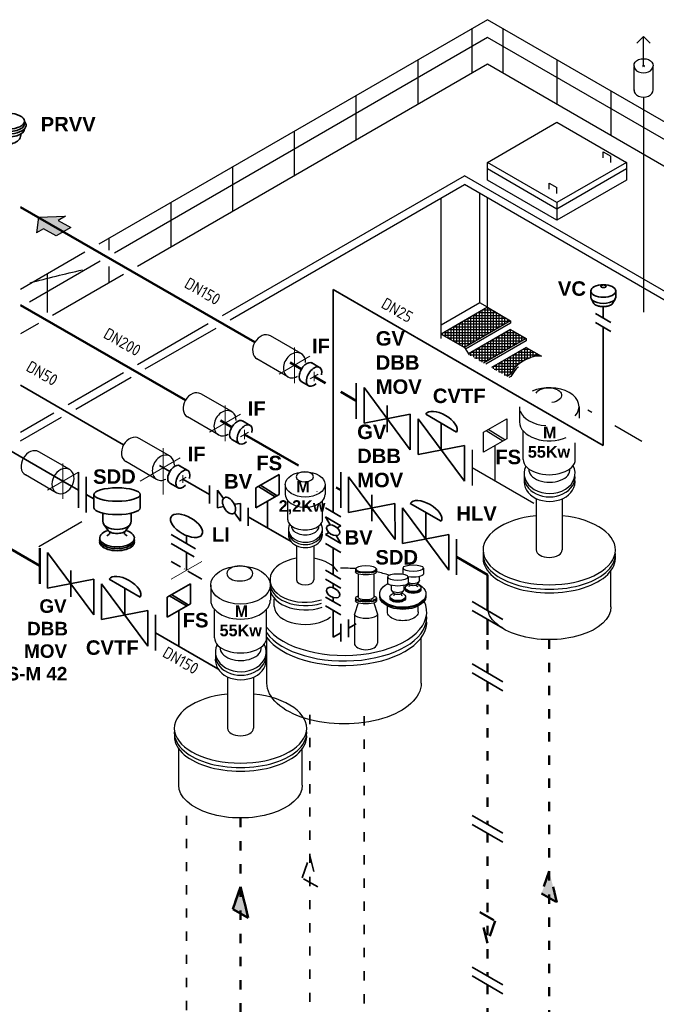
# Model space of a CAD drawing. Header units: millimetres. Extents: x 244 to 2461, y -1517 to 72.
# Tile 31 of 32: x 2160 to 2325, y -505 to -250. Entities that reach past the tile are written whole.
import ezdxf

# ---------------------------------------------------------------- set-up
doc = ezdxf.new("R2010")
doc.units = ezdxf.units.MM
doc.linetypes.add('ACAD_ISO03W100', pattern=[30, 12, -18])
doc.linetypes.add('ACAD_ISO10W100', pattern=[18, 12, -3, 0, -3])
for name, color, linetype, lineweight in [('Achsen', 253, 'ACAD_ISO10W100', 15), ('Armatur-Entleerung', 7, 'Continuous', 30), ('Auslagerung', 1, 'Continuous', 50), ('Einlagerung', 5, 'Continuous', 50), ('Entleerung', 74, 'Continuous', 35), ('Pfeile', 1, 'Continuous', 18), ('Symbole_70', 7, 'Continuous', 35), ('Text', 7, 'Continuous', 18)]:
    doc.layers.add(name, color=color, linetype=linetype, lineweight=lineweight)
for name, color, linetype in [('ANLAGEN', 7, 'Continuous'), ('effekte', 7, 'Continuous'), ('gebäude', 8, 'Continuous'), ('rohrdurchführung', 7, 'Continuous')]:
    doc.layers.add(name, color=color, linetype=linetype)
doc.styles.add('Stil3', font='isocp.shx', dxfattribs={"height": 130000})

# ---------------------------------------------------------------- blocks, each defined once
blk = doc.blocks.new('FILOU_N2_83_2')
at = {"layer": 'ANLAGEN', "color": 7, "linetype": 'Continuous'}
for p, q in [((0, 0), (6.4952, 12.4102)), ((6.4952, 12.4102), (6.4952, 8.0801)), ((6.4952, 8.0801), (12.9904, 11.8301)), ((12.9904, 11.8301), (12.9904, 3.1699)), ((0, 0), (6.4952, -4.9104)), ((12.9904, 3.1699), (6.4952, -0.5801)), ((6.4952, -0.5801), (6.4952, -4.9103))]:
    blk.add_line(p, q, dxfattribs=at)

msp = doc.modelspace()

# ---------------------------------------------------------------- hatches: boundary and pattern name
at = {"layer": 'Auslagerung'}
msp.add_hatch(color=1, dxfattribs=at).paths.add_polyline_path([(2165.33, -301.63), (2164.83, -305.67), (2166.7, -304.58), (2169.95, -306.46), (2173.7, -304.29), (2170.45, -302.42), (2172.33, -301.34)])
at = {"layer": 'Auslagerung', "linetype": 'ACAD_ISO03W100', "ltscale": 0.35}
for points in [[(2297.71, -471.03), (2299.71, -479.11), (2295.71, -476.8)], [(2217.71, -475.05), (2219.71, -483.13), (2215.71, -480.83)]]:
    msp.add_hatch(color=256, dxfattribs=at).paths.add_polyline_path(points)
at = {"layer": 'effekte'}
h = msp.add_hatch(color=253, dxfattribs=at)
h.set_gradient(color1=(156, 156, 156), rotation=30, tint=1, name='CURVED')
edge = h.paths.add_edge_path()
edge.add_ellipse((2243.26, -642.83), major_axis=(-190, 0), ratio=0.588376, start_angle=360, end_angle=422.0567)
edge.add_ellipse((2243.26, -642.83), major_axis=(190, 0), ratio=0.588376, start_angle=240.3863, end_angle=310.0953)
edge.add_ellipse((2243.26, -642.83), major_axis=(190, 0), ratio=0.588376, start_angle=-49.9047, end_angle=0)
edge.add_line((2433.26, -642.83), (2433.26, -419.97))
edge.add_ellipse((2243.26, -419.97), major_axis=(-190, 0), ratio=0.588376, start_angle=130.0953, end_angle=180, ccw=False)
edge.add_line((2365.63, -505.49), (2365.63, -686.79))
edge.add_ellipse((2243.26, -601.27), major_axis=(190, 0), ratio=0.588376, start_angle=243.6636, end_angle=310.0953, ccw=False)
edge.add_line((2158.97, -701.46), (2158.97, -520.16))
edge.add_ellipse((2243.26, -419.97), major_axis=(-190, 0.08), ratio=0.588517, start_angle=375.841, end_angle=423.6785, ccw=False)
edge.add_line((2060.47, -450.41), (2053.26, -450.68))
edge.add_line((2053.26, -450.68), (2053.26, -642.83))

# ---------------------------------------------------------------- linework, layer by layer
at = {"layer": 'Achsen', "lineweight": 15}
for p, q in [((2322.47, -262.66), (2321.83, -262.29)), ((2321.83, -262.66), (2322.47, -262.29)), ((2231.71, -344.57), (2231.71, -335.33)), ((2227.71, -342.26), (2235.71, -337.64)), ((2213.71, -359.58), (2213.71, -350.35)), ((2209.71, -357.27), (2217.71, -352.65)), ((2197.71, -373.44), (2197.71, -359.58)), ((2191.71, -369.97), (2203.71, -363.05)), ((2171.71, -374.59), (2171.71, -365.36)), ((2167.71, -372.28), (2175.71, -367.67))]:
    msp.add_line(p, q, dxfattribs=at)
at = {"layer": 'Achsen'}
for p, q in [((2236.78, -341.68), (2236.78, -344.08)), ((2235.74, -343.48), (2237.82, -342.28)), ((2218.78, -356.69), (2218.78, -359.09)), ((2217.74, -358.49), (2219.82, -357.29)), ((2201.92, -369.94), (2203.65, -368.94)), ((2202.78, -368.44), (2202.78, -370.44)), ((2199.71, -395.38), (2207.71, -390.76))]:
    msp.add_line(p, q, dxfattribs=at)
at = {"layer": 'Armatur-Entleerung'}
for p, q in [((2319.69, -268.81), (2319.69, -262.57)), ((2324.61, -268.63), (2324.61, -262.57))]:
    msp.add_line(p, q, dxfattribs=at)
at = {"layer": 'Armatur-Entleerung', "extrusion": (0, 0, -1)}
msp.add_ellipse((2322.15, -262.29), major_axis=(-2.47, 0), ratio=0.707107, start_param=6.229713, end_param=9.478251, dxfattribs=at)
at = {"layer": 'Armatur-Entleerung'}
for centre in [(2322.15, -262.47), (2322.15, -268.72)]:
    msp.add_ellipse(centre, major_axis=(-2.47, 0), ratio=0.707107, start_param=6.229713, end_param=9.478251, dxfattribs=at)
at = {"layer": 'Auslagerung'}
for p, q in [((2160.7, -298.96), (2221.42, -334.01)), ((2230.54, -339.27), (2233.48, -340.97)), ((2239.71, -344.57), (2236.78, -342.88)), ((2247.71, -349.19), (2243.71, -346.88)), ((2154.78, -385.6), (2165.71, -391.91)), ((2165.71, -387.3), (2165.71, -396.53))]:
    msp.add_line(p, q, dxfattribs=at)
at = {"layer": 'Auslagerung', "linetype": 'ACAD_ISO03W100', "ltscale": 0.2}
for p, q in [((2297.71, -411.02), (2297.71, -527.11)), ((2217.71, -457.21), (2217.71, -530.77))]:
    msp.add_line(p, q, dxfattribs=at)
at = {"layer": 'Auslagerung', "linetype": 'ACAD_ISO03W100', "ltscale": 0.35}
for p, q in [((2297.71, -471.03), (2295.71, -476.8)), ((2299.71, -479.11), (2297.71, -471.03)), ((2217.71, -475.05), (2215.71, -480.83)), ((2219.71, -483.13), (2217.71, -475.05)), ((2295.71, -476.8), (2299.71, -479.11)), ((2215.71, -480.83), (2219.71, -483.13))]:
    msp.add_line(p, q, dxfattribs=at)
for points in [[(2297.71, -471.03), (2295.71, -476.8), (2299.71, -479.11), (2297.71, -471.03)], [(2215.71, -480.83), (2217.71, -475.05), (2219.71, -483.13), (2215.71, -480.83)]]:
    msp.add_lwpolyline(points, dxfattribs=at)
at = {"layer": 'Einlagerung'}
for p, q in [((2160.7, -324.36), (2203.42, -349.02)), ((2212.54, -354.29), (2215.48, -355.98)), ((2232.72, -365.94), (2218.78, -357.89)), ((2243.71, -372.28), (2242.53, -371.6)), ((2281.71, -394.22), (2273.71, -389.6)), ((2281.71, -394.22), (2281.71, -403.46)), ((2281.71, -402.56), (2281.71, -394.22)), ((2281.71, -405.77), (2281.71, -409.78))]:
    msp.add_line(p, q, dxfattribs=at)
at = {"layer": 'Einlagerung', "linetype": 'ACAD_ISO03W100', "ltscale": 0.2}
for p, q in [((2281.71, -411.2), (2281.71, -419.63)), ((2281.71, -421.94), (2281.71, -458.89)), ((2281.71, -461.2), (2281.71, -498.15)), ((2281.71, -500.46), (2281.71, -529.49))]:
    msp.add_line(p, q, dxfattribs=at)
at = {"layer": 'Einlagerung', "linetype": 'ACAD_ISO03W100', "ltscale": 0.35}
msp.add_lwpolyline([(2279.71, -481.58), (2283.71, -483.89), (2281.71, -489.66), (2279.71, -481.58)], dxfattribs=at)
msp.add_solid([(2281.71, -489.66), (2283.71, -483.89), (2279.71, -481.58), (2281.71, -489.66)], dxfattribs=at)
at = {"layer": 'Entleerung'}
for p, q in [((2160.7, -345.14), (2187.42, -360.57)), ((2196.71, -365.93), (2199.39, -367.48)), ((2202.78, -369.44), (2209.71, -373.44)), ((2209.71, -371.13), (2209.71, -375.75))]:
    msp.add_line(p, q, dxfattribs=at)
at = {"layer": 'Entleerung', "linetype": 'ACAD_ISO03W100', "ltscale": 0.2}
msp.add_line((2235.71, -430.48), (2235.71, -531.7), dxfattribs=at)
at = {"layer": 'Entleerung', "linetype": 'ACAD_ISO03W100', "ltscale": 0.35}
msp.add_lwpolyline([(2233.71, -472.74), (2235.71, -466.97), (2237.71, -475.05), (2233.71, -472.74)], dxfattribs=at)
msp.add_solid([(2235.71, -466.97), (2237.71, -475.05), (2233.71, -472.74), (2235.71, -466.97)], dxfattribs=at)
at = {"layer": 'gebäude'}
for p, q in [((2281.71, -250.44), (2181.03, -308.57)), ((2361.71, -296.63), (2281.71, -250.44)), ((2277.71, -264.3), (2277.71, -252.75)), ((2285.71, -252.75), (2285.71, -264.3)), ((2322.15, -254.79), (2320.41, -256.53)), ((2322.15, -262.47), (2322.15, -254.79)), ((2322.15, -254.79), (2323.89, -256.53)), ((2281.71, -255.06), (2185.02, -310.88)), ((2361.71, -301.25), (2281.71, -255.06)), ((2281.71, -261.99), (2191.02, -314.35)), ((2263.71, -272.38), (2263.71, -260.83)), ((2359.71, -307.02), (2281.71, -261.99)), ((2299.71, -260.83), (2299.71, -272.38)), ((2247.71, -281.62), (2247.71, -270.07)), ((2313.71, -268.92), (2313.71, -280.46)), ((2322.15, -270.46), (2322.15, -326.18)), ((2281.71, -287.39), (2299.71, -277)), ((2299.71, -277), (2317.71, -287.39)), ((2231.71, -290.85), (2231.71, -279.31)), ((2311.71, -286.24), (2311.71, -284.67)), ((2311.71, -284.67), (2313.71, -285.82)), ((2299.71, -297.78), (2281.71, -287.39)), ((2281.71, -292.01), (2281.71, -287.39)), ((2317.71, -287.39), (2299.71, -297.78)), ((2313.71, -287.39), (2313.71, -285.82)), ((2317.71, -287.39), (2317.71, -292.01)), ((2215.71, -300.09), (2215.71, -288.55)), ((2299.71, -299.49), (2281.71, -289.1)), ((2317.71, -289.1), (2299.71, -299.49)), ((2213.02, -327.05), (2275.71, -290.85)), ((2215.02, -328.2), (2275.71, -293.16)), ((2331.71, -323.19), (2275.71, -290.85)), ((2331.71, -325.5), (2275.71, -293.16)), ((2299.71, -302.4), (2281.71, -292.01)), ((2297.71, -294.32), (2297.71, -292.75)), ((2297.71, -292.75), (2299.71, -293.9)), ((2317.71, -292.01), (2299.71, -302.4)), ((2279.71, -323.79), (2279.71, -295.47)), ((2299.71, -295.47), (2299.71, -293.9)), ((2199.71, -309.33), (2199.71, -297.78)), ((2269.71, -333.02), (2269.71, -296.63)), ((2281.71, -324.94), (2281.71, -296.57)), ((2299.71, -297.78), (2299.71, -302.4)), ((2183.71, -310.12), (2183.71, -307.02)), ((2177.36, -310.69), (2160.7, -320.3)), ((2181.36, -313), (2163.03, -323.58)), ((2167.71, -326.29), (2167.71, -316.26)), ((2183.71, -318.57), (2183.71, -314.36)), ((2187.36, -316.46), (2169.03, -327.05)), ((2279.71, -323.79), (2269.71, -329.56)), ((2281.71, -324.94), (2279.71, -323.79)), ((2281.71, -324.94), (2269.71, -331.87)), ((2279.37, -326.29), (2284.05, -326.29)), ((2279.62, -333.08), (2279.62, -326.15)), ((2280.35, -332.66), (2280.35, -325.73)), ((2280.64, -325.56), (2282.78, -325.56)), ((2281.08, -332.23), (2281.08, -325.31)), ((2281.71, -324.94), (2287.71, -328.41)), ((2281.81, -331.81), (2281.81, -325)), ((2282.55, -331.39), (2282.55, -325.42)), ((2283.28, -330.96), (2283.28, -325.85)), ((2284.01, -330.54), (2284.01, -326.27)), ((2275.22, -335.05), (2275.22, -328.69)), ((2275.56, -328.49), (2275.71, -328.49)), ((2287.71, -328.41), (2275.71, -335.33)), ((2275.71, -328.49), (2275.78, -328.49)), ((2275.78, -328.49), (2287.56, -328.49)), ((2275.95, -328.72), (2275.95, -328.27)), ((2275.95, -335.2), (2275.95, -328.72)), ((2276.68, -329.71), (2276.68, -327.85)), ((2276.83, -327.76), (2286.59, -327.76)), ((2277.42, -330.7), (2277.42, -327.42)), ((2278.1, -327.03), (2285.32, -327.03)), ((2278.15, -331.69), (2278.15, -327)), ((2278.88, -332.68), (2278.88, -326.58)), ((2284.75, -330.12), (2284.75, -326.69)), ((2285.48, -329.69), (2285.48, -327.12)), ((2286.21, -329.27), (2286.21, -327.54)), ((2286.95, -328.85), (2286.95, -327.96)), ((2287.68, -328.42), (2287.68, -328.39)), ((2287.71, -328.41), (2287.71, -329.02)), ((2165.36, -329.16), (2160.7, -331.85)), ((2191.02, -339.75), (2209.36, -329.16)), ((2193.02, -340.9), (2211.36, -330.32)), ((2270.48, -331.43), (2275.71, -331.43)), ((2270.82, -332.51), (2270.82, -331.23)), ((2271.55, -332.93), (2271.55, -330.81)), ((2271.75, -330.69), (2275.71, -330.69)), ((2272.28, -333.35), (2272.28, -330.39)), ((2273.02, -333.78), (2273.02, -329.96)), ((2273.02, -329.96), (2275.71, -329.96)), ((2273.75, -334.2), (2273.75, -329.54)), ((2274.29, -329.23), (2275.71, -329.23)), ((2274.48, -334.62), (2274.48, -329.12)), ((2275.71, -329.23), (2276.32, -329.23)), ((2275.71, -329.96), (2276.87, -329.96)), ((2275.71, -330.69), (2277.41, -330.69)), ((2275.71, -331.43), (2277.95, -331.43)), ((2287.71, -329.02), (2276.01, -335.78)), ((2276.32, -329.23), (2286.29, -329.23)), ((2276.68, -334.77), (2276.68, -329.71)), ((2287.71, -330.72), (2276.82, -337)), ((2276.87, -329.96), (2285.02, -329.96)), ((2277.41, -330.69), (2283.75, -330.69)), ((2277.42, -334.35), (2277.42, -330.7)), ((2277.95, -331.43), (2282.48, -331.43)), ((2286.48, -331.43), (2288.94, -331.43)), ((2286.95, -335.78), (2286.95, -331.16)), ((2287.68, -335.35), (2287.68, -330.73)), ((2287.71, -330.72), (2291.71, -333.02)), ((2288.41, -334.93), (2288.41, -331.12)), ((2289.15, -334.51), (2289.15, -331.54)), ((2269.71, -331.87), (2275.71, -335.33)), ((2270.08, -332.08), (2270.08, -331.66)), ((2270.21, -332.16), (2275.71, -332.16)), ((2271.48, -332.89), (2275.71, -332.89)), ((2272.75, -333.63), (2275.71, -333.63)), ((2275.71, -332.16), (2278.5, -332.16)), ((2275.71, -332.89), (2279.04, -332.89)), ((2275.71, -333.63), (2278.67, -333.63)), ((2278.15, -333.93), (2278.15, -331.69)), ((2278.5, -332.16), (2281.21, -332.16)), ((2278.88, -333.5), (2278.88, -332.68)), ((2279.04, -332.89), (2279.94, -332.89)), ((2291.71, -333.02), (2280.71, -339.38)), ((2291.71, -333.64), (2281.24, -339.68)), ((2282.55, -338.32), (2282.55, -333.7)), ((2282.67, -333.63), (2290.67, -333.63)), ((2283.28, -337.89), (2283.28, -333.27)), ((2283.94, -332.89), (2291.48, -332.89)), ((2284.01, -337.47), (2284.01, -332.85)), ((2284.75, -337.05), (2284.75, -332.43)), ((2285.21, -332.16), (2290.21, -332.16)), ((2285.48, -336.62), (2285.48, -332)), ((2286.21, -336.2), (2286.21, -331.58)), ((2289.88, -334.08), (2289.88, -331.97)), ((2290.61, -333.66), (2290.61, -332.39)), ((2291.35, -333.24), (2291.35, -332.81)), ((2291.71, -333.02), (2291.71, -333.64)), ((2274.02, -334.36), (2275.71, -334.36)), ((2275.71, -334.36), (2277.4, -334.36)), ((2275.71, -335.33), (2276.96, -337.21)), ((2277.42, -337.47), (2277.42, -336.66)), ((2277.59, -336.56), (2285.59, -336.56)), ((2278.15, -337.9), (2278.15, -336.24)), ((2278.86, -335.82), (2286.86, -335.82)), ((2278.88, -338.32), (2278.88, -335.81)), ((2279.62, -338.74), (2279.62, -335.39)), ((2280.13, -335.09), (2288.13, -335.09)), ((2280.35, -339.16), (2280.35, -334.97)), ((2281.08, -339.16), (2281.08, -334.54)), ((2281.4, -334.36), (2289.4, -334.36)), ((2281.81, -338.74), (2281.81, -334.12)), ((2291.71, -335.33), (2282.71, -340.53)), ((2289.59, -336.56), (2293.83, -336.56)), ((2289.71, -334.18), (2289.71, -334.18)), ((2289.88, -339.59), (2289.88, -336.39)), ((2290.86, -335.82), (2292.56, -335.82)), ((2291.35, -338.69), (2291.35, -335.55)), ((2291.71, -335.33), (2295.71, -337.64)), ((2292.08, -338.33), (2292.08, -335.55)), ((2292.81, -338), (2292.81, -335.97)), ((2293.55, -337.73), (2293.55, -336.39)), ((2277.1, -337.29), (2284.32, -337.29)), ((2278.37, -338.02), (2283.05, -338.02)), ((2279.64, -338.76), (2281.78, -338.76)), ((2285.48, -342.13), (2285.48, -338.93)), ((2285.78, -338.76), (2291.23, -338.76)), ((2286.21, -342.55), (2286.21, -338.51)), ((2286.95, -342.7), (2286.95, -338.09)), ((2287.05, -338.02), (2292.76, -338.02)), ((2287.68, -342.28), (2287.68, -337.66)), ((2288.32, -337.29), (2295.1, -337.29)), ((2288.41, -341.12), (2288.41, -337.24)), ((2289.15, -340.22), (2289.15, -336.82)), ((2294.28, -337.57), (2294.28, -336.82)), ((2295.01, -337.57), (2295.01, -337.24)), ((2283.24, -340.22), (2289.14, -340.22)), ((2283.28, -340.86), (2283.28, -340.2)), ((2283.45, -340.96), (2288.53, -340.96)), ((2284.01, -341.28), (2284.01, -339.78)), ((2284.51, -339.49), (2290.02, -339.49)), ((2284.72, -341.69), (2288.05, -341.69)), ((2284.75, -341.71), (2284.75, -339.36)), ((2173.03, -350.14), (2187.36, -341.86)), ((2175.03, -351.3), (2189.36, -343.02)), ((2285.99, -342.42), (2287.43, -342.42)), ((2287.71, -342.26), (2286.71, -342.84)), ((2287.77, -342.84), (2287.24, -343.15)), ((2307.71, -351.5), (2308.71, -352.08)), ((2160.7, -357.25), (2169.36, -352.26)), ((2160.7, -359.56), (2171.36, -353.41)), ((2314.71, -355.54), (2321.71, -359.58))]:
    msp.add_line(p, q, dxfattribs=at)
at = {"layer": 'gebäude', "ltscale": 0.35}
for p, q in [((2275.29, -335.09), (2275.71, -335.09)), ((2275.71, -335.09), (2276.13, -335.09)), ((2290.61, -339.11), (2290.61, -335.97)), ((2289.99, -350.69), (2289.99, -354.59)), ((2305.44, -350.69), (2305.44, -353.65)), ((2280.71, -357.27), (2286.71, -353.81)), ((2286.71, -353.81), (2286.71, -359.01)), ((2285.71, -359.59), (2281.34, -356.91)), ((2286.18, -359.31), (2281.85, -356.62)), ((2290.96, -364.4), (2290.96, -356.99)), ((2280.71, -362.47), (2280.71, -357.27)), ((2286.71, -359.01), (2280.71, -362.47)), ((2277.71, -361.89), (2277.71, -371.13)), ((2283.71, -369.97), (2283.71, -360.74)), ((2304.46, -364.4), (2304.46, -360.02)), ((2293.71, -375.75), (2277.71, -366.51)), ((2229.32, -370.83), (2229.32, -373.43)), ((2239.62, -370.83), (2239.61, -373.43)), ((2294.34, -374.47), (2294.34, -387.78)), ((2301.09, -374.54), (2301.09, -387.78)), ((2229.97, -379.97), (2229.97, -375.03)), ((2238.97, -379.97), (2238.97, -375.03)), ((2165.42, -386.86), (2176.59, -380.41)), ((2232.22, -386.68), (2232.22, -395.56)), ((2236.72, -386.73), (2236.72, -395.56)), ((2247.52, -392.71), (2247.52, -393.48)), ((2252.92, -392.71), (2252.92, -393.48)), ((2259.75, -392.51), (2259.75, -394.07)), ((2265.15, -392.51), (2265.15, -394.07)), ((2248.22, -394.01), (2248.22, -400.01)), ((2252.22, -394.01), (2252.22, -400.01)), ((2255.76, -394.81), (2255.76, -396.37)), ((2261.16, -394.81), (2261.16, -396.37)), ((2264.1, -395.62), (2264.1, -394.68)), ((2313.71, -402.56), (2313.71, -393.14)), ((2209.99, -396.88), (2209.99, -400.78)), ((2225.44, -396.88), (2225.44, -400.78)), ((2256.81, -397.93), (2256.81, -396.98)), ((2260.11, -397.93), (2260.11, -396.98)), ((2261.43, -396.72), (2261.17, -396.35)), ((2263.47, -396.72), (2263.98, -395.98)), ((2247.52, -400.22), (2247.52, -400.99)), ((2252.92, -400.22), (2252.92, -400.99)), ((2257.44, -399.02), (2256.93, -398.28)), ((2259.48, -399.02), (2259.99, -398.28)), ((2226.47, -402.48), (2226.47, -400.43)), ((2248.22, -401.51), (2247.22, -404.4)), ((2252.22, -401.51), (2253.22, -404.4)), ((2255.77, -403.81), (2255.77, -402.32)), ((2263.77, -403.81), (2263.77, -402.32)), ((2210.96, -410.58), (2210.96, -403.17)), ((2224.46, -410.58), (2224.46, -403.17)), ((2247.22, -404.4), (2247.22, -411.91)), ((2253.22, -404.4), (2253.22, -411.91)), ((2224.54, -422.29), (2224.54, -410.51)), ((2264.54, -422.29), (2264.54, -410.51)), ((2214.34, -420.66), (2214.34, -433.97)), ((2221.09, -420.73), (2221.09, -433.97)), ((2201.71, -448.75), (2201.71, -439.32)), ((2233.71, -448.75), (2233.71, -439.32))]:
    msp.add_line(p, q, dxfattribs=at)
at = {"layer": 'gebäude', "extrusion": (-1.12486e-32, 6.12303e-17, -1)}
msp.add_ellipse((2243.26, -419.97), major_axis=(-190, 0.04), ratio=0.588282, start_param=1.135617, end_param=1.21308, dxfattribs=at)
at = {"layer": 'gebäude', "ltscale": 0.35}
for centre, major_axis, ratio, start_param, end_param in [((2297.71, -350.69), (-7.72, 0), 0.639035, 2.634211, 5.321107), ((2297.71, -350.69), (-7.72, 0), 0.639035, 6.503485, 7.735018), ((2297.71, -354.59), (-7.72, 0), 0.639035, 6.282614, 8.45795), ((2297.71, -364.4), (-6.75, 0), 0.57735, 0, 3.141593), ((2297.79, -368.02), (-6.61, 0), 0.777736, 5.903077, 9.829629), ((2297.76, -367.07), (-5.32, 0), 0.595171, 6.20869, 9.519177), ((2297.79, -370.08), (-6.61, 0), 0.777736, 6.168705, 9.539258), ((2297.79, -368.91), (-6.61, 0), 0.777736, 6.19648, 9.511483), ((2234.47, -373.43), (-5.15, 0), 0.639035, 6.282614, 9.424778), ((2234.47, -379.97), (-4.5, 0), 0.57735, 0, 3.141593), ((2297.71, -387.78), (-17.15, 0), 0.526504, 4.910515, 10.797448), ((2234.52, -382.38), (-4.41, 0), 0.777736, 5.903077, 9.829629), ((2234.5, -381.75), (-3.55, 0), 0.595171, 6.20869, 9.519177), ((2234.52, -383.76), (-4.41, 0), 0.777736, 6.168705, 9.539258), ((2234.52, -382.98), (-4.41, 0), 0.777736, 6.19648, 9.511483), ((2234.47, -395.56), (-9.13, 0), 0.632477, 4.96144, 8.334608), ((2234.47, -395.56), (-9.13, 0), 0.632477, 9.815159, 10.746523), ((2297.71, -388.95), (-17.15, 0), 0.526504, 6.21841, 9.489553), ((2297.71, -389.89), (-17.15, 0), 0.526504, -0.052256, 3.193849), ((2297.71, -387.78), (3.37, 0), 0.57735, 3.141593, 6.283185), ((2244.54, -403.81), (-21.43, 0), 0.526504, 4.572213, 4.753499), ((2244.54, -403.81), (-21.43, 0), 0.526504, 4.134328, 4.310613), ((2234.47, -397.57), (-9.13, 0), 0.632477, 6.185774, 8.353525), ((2234.47, -396.45), (-9.13, 0), 0.632477, 6.205579, 8.334608), ((2234.47, -395.56), (2.25, 0), 0.57735, 3.141593, 6.283185), ((2217.71, -400.78), (-7.72, 0), 0.639035, 6.282614, 9.424778), ((2244.54, -403.81), (-21.43, 0), 0.526504, 0.357574, 3.389236), ((2234.47, -402.48), (8, 0), 0.57735, 3.141593, 5.675376), ((2244.54, -405.27), (-21.43, 0), 0.526504, 6.64076, 9.489553), ((2244.54, -406.45), (-21.43, 0), 0.526504, 0.357574, 3.193849), ((2217.71, -410.58), (-6.75, 0), 0.57735, 0, 3.141593), ((2217.79, -414.2), (-6.61, 0), 0.777736, 5.903077, 9.829629), ((2217.76, -413.26), (-5.32, 0), 0.595171, 6.20869, 9.519177), ((2250.22, -411.91), (3, 0), 0.57735, 3.141593, 6.283185), ((2217.79, -416.27), (-6.61, 0), 0.777736, 6.168705, 9.539258), ((2217.79, -415.1), (-6.61, 0), 0.777736, 6.19648, 9.511483), ((2217.71, -433.97), (-17.15, 0), 0.526504, 4.910515, 10.797448), ((2217.71, -435.13), (-17.15, 0), 0.526504, 6.21841, 9.489553), ((2217.71, -436.08), (-17.15, 0), 0.526504, -0.052256, 3.193849), ((2217.71, -433.97), (3.37, 0), 0.57735, 3.141593, 6.283185)]:
    msp.add_ellipse(centre, major_axis=major_axis, ratio=ratio, start_param=start_param, end_param=end_param, dxfattribs=at)
at = {"layer": 'gebäude', "ltscale": 0.35, "extrusion": (-1.01969e-32, 6.12303e-17, -1)}
for centre, major_axis, ratio, start_param, end_param in [((2297.55, -347.71), (3.37, 0), 0.57735, 3.398185, 7.597389), ((2250.22, -392.71), (2.7, 0), 0.288675, 3.141593, 9.424778), ((2262.45, -392.51), (2.7, 0), 0.288675, 3.141593, 9.424778), ((2250.22, -393.48), (2.7, 0), 0.288675, 6.283185, 9.424778), ((2250.22, -393.04), (2.7, 0), 0.288675, 6.351757, 9.356206), ((2258.46, -394.81), (2.7, 0), 0.288675, 3.141593, 9.424778), ((2262.45, -394.07), (2.7, 0), 0.288675, 6.283185, 8.347588), ((2259.77, -399.19), (6, 0), 0.57735, 5.399798, 10.284534), ((2258.46, -396.37), (2.7, 0), 0.288675, 6.283185, 9.424778), ((2262.45, -397.57), (2.02, 0), 0.509175, 5.234682, 10.455455), ((2262.45, -397.79), (2.02, 0), 0.509175, 6.176535, 9.531428), ((2250.22, -400.22), (2.7, 0), 0.288675, 5.546561, 10.161402), ((2250.22, -400.01), (2, 0), 0.363114, 0, 3.141593), ((2259.77, -399.73), (6, 0), 0.57735, 6.241753, 9.46621), ((2259.77, -399.45), (6, 0), 0.57735, 6.24594, 9.462023), ((2258.46, -399.88), (2.02, 0), 0.509175, 5.234682, 10.455455), ((2258.46, -400.09), (2.02, 0), 0.509175, 6.176535, 9.531428), ((2258.46, -400.33), (2.02, 0), 0.509175, 6.16783, 9.540133), ((2262.45, -398.03), (2.02, 0), 0.509175, 6.16783, 9.540133), ((2250.22, -400.99), (2.7, 0), 0.288675, 6.283185, 9.424778), ((2250.22, -400.55), (2.7, 0), 0.288675, 6.351757, 9.356206), ((2259.77, -403.81), (4, 0), 0.57735, 6.283185, 9.424778)]:
    msp.add_ellipse(centre, major_axis=major_axis, ratio=ratio, start_param=start_param, end_param=end_param, dxfattribs=at)
at = {"layer": 'gebäude', "ltscale": 0.35}
for centre, major_axis in [((2234.47, -370.83), (-5.15, 0)), ((2217.71, -396.88), (-7.72, 0))]:
    msp.add_ellipse(centre, major_axis=major_axis, ratio=0.639035, dxfattribs=at)
at = {"layer": 'gebäude', "ltscale": 0.35, "extrusion": (-1.01969e-32, 6.12303e-17, -1)}
for centre, major_axis in [((2234.36, -368.84), (2.25, 0)), ((2217.55, -393.89), (3.37, 0))]:
    msp.add_ellipse(centre, major_axis=major_axis, ratio=0.57735, dxfattribs=at)
at = {"layer": 'gebäude', "ltscale": 0.35, "extrusion": (-1.12475e-32, 6.12303e-17, -1)}
msp.add_ellipse((2253.97, -373.95), major_axis=(16.58, 0), ratio=0.519922, start_param=3.296707, end_param=3.298118, dxfattribs=at)
at = {"layer": 'gebäude', "ltscale": 0.35, "extrusion": (-9.14634e-33, 6.12303e-17, -1)}
for centre, end_param in [((2262.45, -395.62), 8.747222), ((2258.46, -397.93), 9.424778)]:
    msp.add_ellipse(centre, major_axis=(1.65, 0), ratio=0.57735, start_param=6.283185, end_param=end_param, dxfattribs=at)
at = {"layer": 'gebäude', "ltscale": 0.35, "extrusion": (-1.32457e-32, 6.12303e-17, -1)}
for centre, major_axis in [((2297.71, -402.56), (16, 0)), ((2244.54, -422.29), (20, 0)), ((2217.71, -448.75), (16, 0))]:
    msp.add_ellipse(centre, major_axis=major_axis, ratio=0.52915, start_param=0, end_param=3.141597, dxfattribs=at)
at = {"layer": 'gebäude', "ltscale": 0.35, "extrusion": (-1.20818e-32, 6.12303e-17, -1)}
msp.add_ellipse((2250.22, -404.4), major_axis=(3, 0), ratio=0.386365, start_param=0, end_param=3.141593, dxfattribs=at)
at = {"layer": 'gebäude', "extrusion": (-1.12155e-32, 6.12303e-17, -1)}
msp.add_ellipse((2243.26, -419.97), major_axis=(-190, 0.08), ratio=0.588517, start_param=-1.32786, end_param=-0.276478, dxfattribs=at)
at = {"layer": 'gebäude'}
msp.add_spline([(2295.71, -337.64), (2294.14, -337.59), (2292.9, -337.96), (2290.92, -338.93), (2289.1, -340.27), (2287.71, -342.26)], degree=3, dxfattribs=at)
msp.add_open_spline([(2289.66, -340.38), (2289.48, -340.53), (2288.71, -341.23), (2288.18, -342.14), (2287.77, -342.84)], degree=3, knots=[28.749357, 28.749357, 28.749357, 28.749357, 31.753867, 42.266584, 42.266584, 42.266584, 42.266584], dxfattribs=at)
at = {"layer": 'gebäude', "ltscale": 0.35}
for points in [[(2261.43, -396.72), (2261.61, -397.02), (2261.27, -397.3)], [(2263.47, -396.72), (2263.29, -397.02), (2263.63, -397.3)], [(2257.44, -399.02), (2257.62, -399.32), (2257.28, -399.61)], [(2259.48, -399.02), (2259.3, -399.32), (2259.64, -399.61)]]:
    msp.add_spline(points, degree=3, dxfattribs=at)
for points in [[(2263.47, -396.72), (2263.46, -396.73), (2263.45, -396.74), (2263.42, -396.77), (2263.4, -396.79), (2263.34, -396.83), (2263.31, -396.85), (2263.2, -396.91), (2263.13, -396.94), (2262.95, -396.99), (2262.85, -397.01), (2262.65, -397.04), (2262.54, -397.05), (2262.33, -397.05), (2262.22, -397.04), (2262.02, -397.01), (2261.92, -396.98), (2261.75, -396.93), (2261.67, -396.9), (2261.56, -396.83), (2261.52, -396.81), (2261.46, -396.76), (2261.44, -396.73), (2261.43, -396.72), (2261.43, -396.72), (2261.43, -396.72)], [(2259.48, -399.02), (2259.48, -399.03), (2259.46, -399.04), (2259.43, -399.07), (2259.41, -399.09), (2259.35, -399.13), (2259.32, -399.15), (2259.22, -399.21), (2259.14, -399.24), (2258.96, -399.29), (2258.87, -399.31), (2258.66, -399.34), (2258.55, -399.35), (2258.34, -399.35), (2258.23, -399.34), (2258.03, -399.31), (2257.93, -399.29), (2257.76, -399.23), (2257.68, -399.2), (2257.57, -399.14), (2257.53, -399.11), (2257.47, -399.06), (2257.45, -399.04), (2257.44, -399.02), (2257.44, -399.02), (2257.44, -399.02)]]:
    msp.add_open_spline(points, degree=3, knots=[0.383497, 0.383497, 0.383497, 0.383497, 0.534506, 0.534506, 0.685516, 0.685516, 0.836525, 0.836525, 1.085214, 1.085214, 1.333903, 1.333903, 1.582592, 1.582592, 1.831281, 1.831281, 2.07997, 2.07997, 2.328659, 2.328659, 2.53555, 2.53555, 2.742442, 2.742442, 2.758096, 2.758096, 2.758096, 2.758096], dxfattribs=at)
at = {"layer": 'rohrdurchführung'}
for p, q in [((2233.44, -336.95), (2225.44, -332.33)), ((2229.98, -342.95), (2221.98, -338.33)), ((2215.45, -351.96), (2207.45, -347.35)), ((2211.98, -357.96), (2203.98, -353.35)), ((2199.45, -363.51), (2191.45, -358.89)), ((2173.45, -366.97), (2165.45, -362.36)), ((2195.98, -369.51), (2187.98, -364.89)), ((2169.98, -372.97), (2161.98, -368.36))]:
    msp.add_line(p, q, dxfattribs=at)
for centre, major_axis, start_param, end_param in [((2223.71, -335.33), (-1.73, -3), 3.141593, 6.283185), ((2231.71, -339.95), (1.73, 3), -0.931566, 0.64727), ((2231.71, -339.95), (-1.73, -3), 3.788862, 6.930455), ((2231.71, -339.95), (1.73, 3), 3.788862, 4.073156), ((2231.71, -340.75), (1.3, 2.25), 3.788862, 4.096909), ((2205.71, -350.35), (-1.73, -3), 3.141593, 6.283185), ((2213.71, -354.96), (-1.73, -3), 3.788862, 6.930455), ((2213.71, -354.96), (1.73, 3), -0.931566, 0.64727), ((2189.71, -361.89), (-1.73, -3), 3.141593, 6.283185), ((2213.71, -354.96), (1.73, 3), 3.788862, 4.073156), ((2213.71, -355.76), (1.3, 2.25), 3.788862, 4.096909), ((2163.71, -365.36), (-1.73, -3), 3.141593, 6.283185), ((2197.71, -366.51), (-1.73, -3), 3.788862, 6.930455), ((2197.71, -366.51), (1.73, 3), -0.955317, 0.64727), ((2171.71, -369.97), (1.73, 3), 0.64727, 3.788862), ((2171.71, -369.97), (1.73, 3), -2.186276, 0.64727), ((2197.71, -367.31), (1.3, 2.25), 3.788862, 4.096909), ((2171.71, -369.97), (1.73, 3), 3.788862, 4.096909)]:
    msp.add_ellipse(centre, major_axis=major_axis, ratio=0.763787, start_param=start_param, end_param=end_param, dxfattribs=at)
at = {"layer": 'Symbole_70', "ltscale": 0.35}
for p, q in [((2161.75, -276.73), (2161.75, -277.4)), ((2241.71, -378.06), (2241.71, -320.32)), ((2241.71, -320.32), (2311.71, -360.74)), ((2308.48, -320.71), (2308.48, -322.33)), ((2314.95, -320.71), (2314.95, -322.33)), ((2309.3, -323.98), (2308.65, -322.84)), ((2314.13, -323.98), (2314.77, -322.84)), ((2311.71, -327.7), (2311.71, -324.76)), ((2313.71, -328.86), (2309.71, -326.55)), ((2313.71, -331.17), (2309.71, -328.86)), ((2311.71, -360.74), (2311.71, -330.01)), ((2175.71, -367.67), (2175.71, -376.9)), ((2177.71, -368.82), (2177.71, -378.06)), ((2175.71, -372.28), (2171.71, -369.97)), ((2179.71, -374.59), (2177.71, -373.44)), ((2179.71, -373.44), (2179.71, -376.9)), ((2191.71, -373.44), (2191.71, -376.9)), ((2219.71, -376.9), (2219.71, -381.52)), ((2243.71, -379.21), (2239.71, -376.9)), ((2182.04, -380.37), (2182.04, -378.27)), ((2189.39, -380.37), (2189.39, -378.27)), ((2243.71, -381.52), (2239.71, -379.21)), ((2239.71, -379.21), (2240.92, -381.31)), ((2183.44, -382.79), (2182.3, -381.16)), ((2187.98, -382.79), (2189.12, -381.16)), ((2243.71, -381.52), (2242.79, -382.05)), ((2206.01, -387.47), (2199.71, -383.83)), ((2203.71, -386.14), (2203.71, -384.08)), ((2240.64, -383.3), (2239.71, -383.83)), ((2243.71, -386.14), (2239.71, -383.83)), ((2242.5, -384.04), (2243.71, -386.14)), ((2199.71, -386.14), (2205.71, -389.6)), ((2205.13, -389.27), (2199.71, -386.14)), ((2243.71, -388.45), (2239.71, -386.14)), ((2241.71, -394.22), (2241.71, -387.3)), ((2203.71, -388.45), (2203.71, -393.07)), ((2243.71, -395.38), (2239.71, -393.07)), ((2243.71, -397.69), (2239.71, -395.38)), ((2241.71, -397.6), (2241.71, -396.53)), ((2243.71, -402.31), (2239.71, -400)), ((2241.71, -401.15), (2241.71, -400.08)), ((2243.71, -404.62), (2239.71, -402.31)), ((2241.71, -410.39), (2241.71, -403.46)), ((2243.71, -406.93), (2243.71, -411.54)), ((2245.71, -405.77), (2245.71, -410.39)), ((2247.71, -406.93), (2245.71, -408.08)), ((2243.71, -409.23), (2241.71, -410.39))]:
    msp.add_line(p, q, dxfattribs=at)
at = {"layer": 'Symbole_70'}
for p, q in [((2236.21, -339.35), (2238.22, -340.51)), ((2233.42, -344.14), (2235.45, -345.31)), ((2247.71, -344.57), (2247.71, -353.81)), ((2249.71, -354.96), (2249.71, -345.73)), ((2261.71, -361.89), (2249.71, -345.73)), ((2255.71, -350.39), (2255.71, -357.25)), ((2218.21, -354.37), (2220.22, -355.52)), ((2249.71, -354.96), (2261.71, -352.65)), ((2261.71, -361.89), (2261.71, -352.65)), ((2275.71, -369.97), (2263.71, -353.81)), ((2263.71, -363.05), (2263.71, -353.81)), ((2273.71, -357.27), (2265.71, -352.65)), ((2269.71, -354.96), (2269.71, -361.89)), ((2215.42, -359.15), (2217.45, -360.32)), ((2263.71, -363.05), (2275.71, -360.74)), ((2275.71, -369.97), (2275.71, -360.74)), ((2201.94, -365.97), (2204.08, -367.2)), ((2243.71, -367.67), (2243.71, -376.9)), ((2245.71, -378.06), (2245.71, -368.82)), ((2257.78, -385.08), (2245.71, -368.82)), ((2199.41, -370.48), (2201.57, -371.72)), ((2213.32, -374.43), (2211.71, -372.28)), ((2211.71, -376.9), (2211.71, -372.28)), ((2251.71, -373.48), (2251.71, -380.35)), ((2211.71, -376.9), (2213.34, -376.58)), ((2216.13, -375.97), (2217.71, -375.75)), ((2217.71, -380.37), (2217.71, -375.75)), ((2245.71, -378.06), (2257.71, -375.75)), ((2257.78, -385.08), (2257.71, -375.75)), ((2259.71, -386.14), (2259.71, -376.9)), ((2271.71, -393.07), (2259.71, -376.9)), ((2269.71, -380.37), (2261.71, -375.75)), ((2217.71, -380.37), (2216.14, -378.17)), ((2265.71, -378.06), (2265.71, -384.99)), ((2259.71, -386.14), (2271.71, -383.83)), ((2271.71, -393.07), (2271.71, -383.83)), ((2273.71, -384.99), (2273.71, -394.22)), ((2167.71, -397.69), (2167.71, -388.45)), ((2179.71, -404.62), (2167.71, -388.45)), ((2173.71, -393.11), (2173.71, -399.98)), ((2167.71, -397.69), (2179.71, -395.38)), ((2179.71, -404.62), (2179.71, -395.38)), ((2193.71, -412.7), (2181.71, -396.53)), ((2181.71, -405.77), (2181.71, -396.53)), ((2191.71, -400), (2183.71, -395.38)), ((2187.71, -397.69), (2187.71, -404.62)), ((2277.71, -401.15), (2285.71, -405.77)), ((2181.71, -405.77), (2193.71, -403.46)), ((2193.71, -412.7), (2193.71, -403.46)), ((2277.71, -403.46), (2285.71, -408.08)), ((2277.71, -417.32), (2285.71, -421.94)), ((2277.71, -419.63), (2285.71, -424.25)), ((2277.71, -456.58), (2285.71, -461.2)), ((2277.71, -458.89), (2285.71, -463.51)), ((2277.71, -495.84), (2285.71, -500.46)), ((2277.71, -498.15), (2285.71, -502.76))]:
    msp.add_line(p, q, dxfattribs=at)
at = {"layer": 'Symbole_70', "linetype": 'ACAD_ISO03W100', "ltscale": 2}
msp.add_line((2171.71, -369.97), (2157.7, -361.89), dxfattribs=at)
at = {"layer": 'Symbole_70', "lineweight": 35, "ltscale": 0.35}
for p, q in [((2221.71, -371.71), (2227.71, -368.24)), ((2227.71, -368.24), (2227.71, -373.44)), ((2241.71, -368.07), (2241.71, -374.59)), ((2221.71, -376.9), (2221.71, -371.71)), ((2226.71, -374.02), (2222.34, -371.35)), ((2227.18, -373.75), (2222.85, -371.05)), ((2227.71, -373.44), (2221.71, -376.9)), ((2224.71, -382.1), (2224.71, -375.17)), ((2230.82, -385.62), (2219.71, -379.21)), ((2198.71, -400), (2204.71, -396.53)), ((2204.71, -396.53), (2204.71, -401.73)), ((2198.71, -405.19), (2198.71, -400)), ((2203.71, -402.31), (2199.34, -399.64)), ((2204.18, -402.04), (2199.85, -399.34)), ((2204.71, -401.73), (2198.71, -405.19)), ((2195.71, -404.62), (2195.71, -413.85)), ((2201.71, -412.7), (2201.71, -403.46)), ((2211.87, -418.56), (2195.71, -409.23))]:
    msp.add_line(p, q, dxfattribs=at)
at = {"layer": 'Symbole_70', "linetype": 'ACAD_ISO10W100', "ltscale": 0.35}
msp.add_line((2207.71, -395.38), (2199.71, -390.76), dxfattribs=at)
at = {"layer": 'Symbole_70', "linetype": 'ACAD_ISO03W100', "lineweight": 35, "ltscale": 0.2}
msp.add_line((2249.71, -430.88), (2249.71, -531.73), dxfattribs=at)
at = {"layer": 'Symbole_70', "linetype": 'ACAD_ISO03W100', "ltscale": 0.2}
msp.add_line((2203.71, -456.63), (2203.71, -529.33), dxfattribs=at)
at = {"layer": 'Symbole_70', "ltscale": 0.35, "extrusion": (-1.12475e-32, 6.12303e-17, -1)}
for centre, major_axis in [((2157.7, -276.73), (4.04, 0)), ((2311.71, -320.71), (3.23, 0))]:
    msp.add_ellipse(centre, major_axis=major_axis, ratio=0.5, dxfattribs=at)
for centre, major_axis, ratio, start_param, end_param in [((2157.7, -277.78), (4.45, 0), 0.5, 5.849646, 9.854478), ((2157.7, -277.4), (4.04, 0), 0.5, 6.283185, 9.424778), ((2157.7, -278.75), (4.04, 0), 0.5, 6.283185, 9.424778), ((2311.71, -322.33), (3.23, 0), 0.5, 6.283185, 9.424778), ((2185.71, -373.44), (6, 0), 0.288675, 3.141593, 9.424778), ((2185.71, -376.9), (-6, 0), 0.288675, 3.141593, 6.283185), ((2185.71, -380.37), (-3.67, 0), 0.57735, 3.141593, 6.283185), ((2185.71, -384.7), (4.5, 0), 0.509175, -1.030677, 4.172269), ((2185.71, -385.19), (-4.5, 0), 0.509175, 3.034943, 6.389835), ((2185.71, -385.71), (-4.5, 0), 0.509175, 3.026238, 6.39854)]:
    msp.add_ellipse(centre, major_axis=major_axis, ratio=ratio, start_param=start_param, end_param=end_param, dxfattribs=at)
at = {"layer": 'Symbole_70', "ltscale": 0.35, "extrusion": (-4.23705e-33, 6.12303e-17, -1)}
msp.add_ellipse((2157.63, -279.99), major_axis=(3.21, -0.06), ratio=0.826233, start_param=6.273896, end_param=9.417099, dxfattribs=at)
at = {"layer": 'Symbole_70', "ltscale": 0.35, "extrusion": (-1.15556e-32, 6.12303e-17, -1)}
msp.add_ellipse((2311.76, -319.49), major_axis=(-0.696, -0.023), ratio=0.471797, dxfattribs=at)
at = {"layer": 'Symbole_70', "extrusion": (0, 0, -1)}
for centre, major_axis, start_param, end_param in [((2234.86, -341.77), (-1.41, -2.39), 6.248229, 9.449833), ((2236.78, -342.88), (-1.41, -2.39), 5.224128, 10.473935), ((2216.86, -356.78), (-1.41, -2.39), 6.248229, 9.449833), ((2218.78, -357.89), (-1.41, -2.39), 5.224128, 10.473935), ((2200.68, -368.22), (-1.31, -2.23), 6.248229, 9.449833)]:
    msp.add_ellipse(centre, major_axis=major_axis, ratio=0.573604, start_param=start_param, end_param=end_param, dxfattribs=at)
at = {"layer": 'Symbole_70', "extrusion": (-6.16298e-33, 6.12303e-17, -1)}
for centre in [(2269.71, -354.96), (2265.71, -378.06), (2187.71, -397.69)]:
    msp.add_ellipse(centre, major_axis=(4, -2.31), ratio=0.5, start_param=3.141593, end_param=6.283185, dxfattribs=at)
at = {"layer": 'Symbole_70'}
msp.add_ellipse((2202.78, -369.44), major_axis=(-1.29, -2.24), ratio=0.573889, start_param=1.967802, end_param=7.456976, dxfattribs=at)
at = {"layer": 'Symbole_70', "extrusion": (1.54074e-32, 6.12303e-17, -1)}
msp.add_ellipse((2214.73, -376.3), major_axis=(-1.2, 2.04), ratio=0.57735, dxfattribs=at)
at = {"layer": 'Symbole_70', "ltscale": 0.35, "extrusion": (-2.15704e-32, 6.12303e-17, -1)}
msp.add_ellipse((2203.71, -381.52), major_axis=(4, -2.31), ratio=0.5, dxfattribs=at)
at = {"layer": 'Symbole_70', "ltscale": 0.35, "extrusion": (-5.54668e-32, 6.12303e-17, -1)}
for centre in [(2241.71, -382.68), (2241.71, -398.84)]:
    msp.add_ellipse(centre, major_axis=(-1.66, 0.95), ratio=0.59479, dxfattribs=at)
at = {"layer": 'Symbole_70', "ltscale": 0.35}
for points, knots in [([(2314.13, -323.98), (2314.13, -323.98), (2314.12, -323.98), (2314.12, -324), (2314.1, -324.02), (2314.06, -324.07), (2314.03, -324.11), (2313.92, -324.2), (2313.84, -324.26), (2313.62, -324.38), (2313.49, -324.44), (2313.19, -324.55), (2313.03, -324.59), (2312.59, -324.69), (2312.3, -324.73), (2311.71, -324.76), (2311.41, -324.75), (2310.83, -324.69), (2310.55, -324.64), (2310.12, -324.51), (2309.94, -324.44), (2309.65, -324.3), (2309.54, -324.22), (2309.4, -324.11), (2309.36, -324.07), (2309.32, -324.01), (2309.31, -323.99), (2309.3, -323.98)], [6.524614, 6.524614, 6.524614, 6.524614, 6.54224, 6.54224, 6.671768, 6.671768, 6.801295, 6.801295, 7.012223, 7.012223, 7.22315, 7.22315, 7.434078, 7.434078, 7.749938, 7.749938, 8.065798, 8.065798, 8.381658, 8.381658, 8.634798, 8.634798, 8.887939, 8.887939, 9.058777, 9.058777, 9.183543, 9.183543, 9.183543, 9.183543]), ([(2187.98, -382.79), (2187.97, -382.81), (2187.94, -382.85), (2187.87, -382.92), (2187.82, -382.96), (2187.7, -383.05), (2187.62, -383.09), (2187.39, -383.21), (2187.22, -383.28), (2186.83, -383.4), (2186.61, -383.45), (2186.16, -383.51), (2185.92, -383.53), (2185.44, -383.53), (2185.2, -383.51), (2184.75, -383.44), (2184.54, -383.39), (2184.16, -383.27), (2183.99, -383.19), (2183.74, -383.06), (2183.65, -382.99), (2183.51, -382.88), (2183.47, -382.83), (2183.44, -382.8), (2183.44, -382.8), (2183.44, -382.79)], [0.383497, 0.383497, 0.383497, 0.383497, 0.534506, 0.534506, 0.685516, 0.685516, 0.836525, 0.836525, 1.085214, 1.085214, 1.333903, 1.333903, 1.582592, 1.582592, 1.831281, 1.831281, 2.07997, 2.07997, 2.328659, 2.328659, 2.53555, 2.53555, 2.742442, 2.742442, 2.758096, 2.758096, 2.758096, 2.758096])]:
    msp.add_open_spline(points, degree=3, knots=knots, dxfattribs=at)
for points in [[(2183.44, -382.79), (2183.84, -383.46), (2183.08, -384.1)], [(2187.98, -382.79), (2187.59, -383.46), (2188.34, -384.1)]]:
    msp.add_spline(points, degree=3, dxfattribs=at)

# ---------------------------------------------------------------- block references
at = {"layer": 'Pfeile', "xscale": 0.4999999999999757, "yscale": 0.4999999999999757, "zscale": 0.4999999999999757, "rotation": 300.0000361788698}
msp.add_blockref('FILOU_N2_83_2', (2165.33, -301.63), dxfattribs=at)

# ---------------------------------------------------------------- texts
at = {"layer": 'Text', "style": 'Stil3'}
for s, p in [('DN150', (2202.9, -319.63)), ('DN25', (2253.91, -324.87)), ('DN200', (2181.93, -332.67)), ('DN50', (2161.89, -341.22)), ('DN150', (2197.24, -415.26))]:
    msp.add_text(s, height=3.002, rotation=330, dxfattribs=at).set_placement(p)
at = {"layer": 'Text', "attachment_point": 1}
for s, insert, char_height, width in [('{\\fArial|b1|i0|c0|p34;PRVV}', (2165.93, -275.64), 3.7468, 8.7405), ('{\\fArial|b1|i0|c0|p34;VC}', (2299.95, -318.21), 3.7468, 8.7405), ('{\\fArial|b1|i0|c0|p34;GV\\PDBB\\PMOV}', (2252.75, -331.12), 3.7468, 8.7405), ('{\\fArial|b1|i0|c0|p34;IF}', (2236.22, -333.09), 3.7468, 8.7405), ('{\\fArial|b1|i0|c0|p34;CVTF}', (2267.55, -346), 3.7468, 8.7405), ('{\\fArial|b1|i0|c0|p34;IF}', (2219.58, -349.26), 3.7468, 8.7405), ('{\\fArial|b1|i0|c0|p34;GV\\PDBB\\PMOV}', (2247.94, -355.32), 3.7468, 8.7405), ('\\pi2.9214;{\\fArial|b1|i0|c0|p34;M\\P\\pi-1.0097;55Kw}', (2293.18, -355.9), 3, 8.7405), ('{\\fArial|b1|i0|c0|p34;IF}', (2204, -361.08), 3.7468, 8.7405), ('{\\fArial|b1|i0|c0|p34;FS}', (2283.73, -361.84), 3.7468, 8.7405), ('{\\fArial|b1|i0|c0|p34;FS}', (2221.8, -363.41), 3.7468, 8.7405), ('{\\fArial|b1|i0|c0|p34;SDD}', (2179.51, -366.92), 3.7468, 8.7405), ('{\\fArial|b1|i0|c0|p34;BV}', (2213.46, -368.15), 3.7468, 8.7405), ('\\pi2.9214;{\\fArial|b1|i0|c0|p34;M\\P\\pi-1.6328;2,2Kw}', (2229.23, -369.91), 3, 8.7405), ('{\\fArial|b1|i0|c0|p34;HLV}', (2273.65, -376.48), 3.7468, 8.7405), ('{\\fArial|b1|i0|c0|p34;LI}', (2210.28, -381.93), 3.7468, 8.7405), ('{\\fArial|b1|i0|c0|p34;BV}', (2244.69, -382.68), 3.7468, 8.7405), ('{\\fArial|b1|i0|c0|p34;SDD}', (2252.66, -387.82), 3.7468, 8.7405), ('\\pi24.969;{\\fArial|b1|i0|c0|p34;GV\\P\\pi21.796;DBB\\P\\pi21.008;MOV\\P\\pi10.21;STS-M 42}', (2140.62, -400.58), 3.5, 31.7946), ('\\pi2.9214;{\\fArial|b1|i0|c0|p34;M\\P\\pi-1.0097;55Kw}', (2213.3, -402.14), 3, 8.7405), ('{\\fArial|b1|i0|c0|p34;FS}', (2202.73, -404.11), 3.7468, 8.7405), ('{\\fArial|b1|i0|c0|p34;CVTF}', (2177.65, -411.21), 3.7468, 8.7405)]:
    msp.add_mtext(s, dxfattribs=dict(at, insert=insert, char_height=char_height, width=width))

doc.saveas('drawing.dxf')
